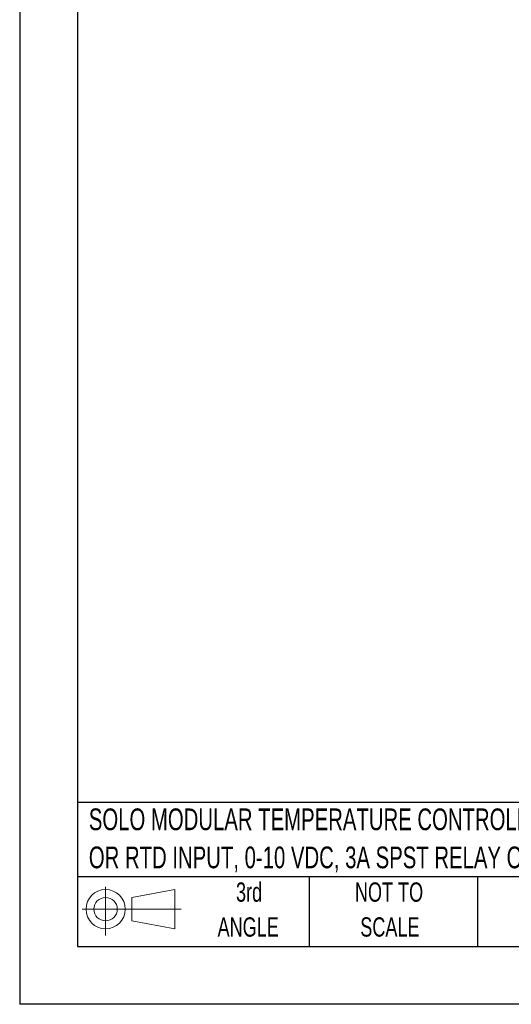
# Model space of a CAD drawing. Header units: millimetres. Extents: x 0 to 559, y 0 to 432.
# Tile 1 of 28: x 0 to 108, y 0 to 216. Entities that reach past the tile are written whole.
import ezdxf

# ---------------------------------------------------------------- set-up
doc = ezdxf.new("R2010")
doc.units = ezdxf.units.MM
doc.header["$LTSCALE"] = 2
doc.linetypes.add('CENTERX2', pattern=[20.32, 12.7, -2.54, 2.54, -2.54])
doc.layers.add('SLD-DEFPOINTS', color=7, linetype='Continuous')
doc.layers.add('TEXT', color=140, linetype='Continuous', lineweight=25)
doc.styles.add('SLDTEXTSTYLE0', font='TXT', dxfattribs={"width": 0.7})

# ---------------------------------------------------------------- blocks, each defined once
blk = doc.blocks.new('Block11')
at = {"color": 7, "linetype": 'Continuous', "lineweight": 18}
for p, q in [((5.18, 10.62), (5.18, 0)), ((10.96, 8.33), (20.35, 10.06)), ((20.35, 10.06), (20.35, 1.46)), ((10.96, 3.19), (10.96, 8.33)), ((0, 5.76), (21.75, 5.76)), ((10.96, 3.19), (20.35, 1.46))]:
    blk.add_line(p, q, dxfattribs=at)
for radius in [4.3, 2.57]:
    blk.add_circle((5.18, 5.76), radius, dxfattribs=at)
blk = doc.blocks.new('Block12')
at = {"layer": 'SLD-DEFPOINTS'}
blk.add_blockref('Block11', (0, 0), dxfattribs=at)
blk = doc.blocks.new('SW_NOTE_0')
at = {"layer": 'TEXT', "color": 0, "linetype": 'CENTERX2', "lineweight": 18, "char_height": 4.7625, "attachment_point": 1, "style": 'SLDTEXTSTYLE0'}
for s, insert in [('SOLO MODULAR TEMPERATURE CONTROLLER MAIN, CURRENT, VOLTAGE, THERMOCOUPLE', (0, 6.14)), ('OR RTD INPUT, 0-10 VDC, 3A SPST RELAY OUTPUT, 24VDC OPERATING VOLTAGE, RS-485', (0, -2.21))]:
    blk.add_mtext(s, dxfattribs=dict(at, insert=insert))
blk = doc.blocks.new('SW_NOTE_0_4')
at = {"layer": 'TEXT', "color": 0, "linetype": 'CENTERX2', "lineweight": 18, "char_height": 4.233, "attachment_point": 2, "style": 'SLDTEXTSTYLE0'}
for s, insert in [('NOT TO', (10.52, 5.46)), ('SCALE', (10.71, -2.19))]:
    blk.add_mtext(s, dxfattribs=dict(at, insert=insert))
blk = doc.blocks.new('SW_NOTE_0_5')
at = {"layer": 'TEXT', "color": 0, "linetype": 'CENTERX2', "lineweight": 18, "char_height": 4.233, "attachment_point": 2, "style": 'SLDTEXTSTYLE0'}
for s, insert in [('3rd', (4.63, 5.46)), ('ANGLE', (4.44, -2.19))]:
    blk.add_mtext(s, dxfattribs=dict(at, insert=insert))

msp = doc.modelspace()

# ---------------------------------------------------------------- linework, layer by layer
at = {"color": 7, "linetype": 'Continuous'}
for p in [(0.005, 431.805), (558.805, 0.005)]:
    msp.add_line(p, (0.005, 0.005), dxfattribs=at)
at = {"layer": 'TEXT'}
for p, q in [((12.7, 419.1), (12.7, 12.7)), ((546.1, 44.252), (12.7, 44.252)), ((546.1, 27.94), (12.7, 27.94)), ((63.5, 27.94), (63.5, 12.7)), ((100.423, 27.94), (100.423, 12.7)), ((12.7, 12.7), (546.1, 12.7))]:
    msp.add_line(p, q, dxfattribs=at)

# ---------------------------------------------------------------- block references
at = {"layer": 'SLD-DEFPOINTS'}
msp.add_blockref('Block12', (13.676, 15.108), dxfattribs=at)
at = {"layer": 'TEXT', "linetype": 'CENTERX2', "lineweight": 18}
for name, p in [('SW_NOTE_0', (15.173, 36.812)), ('SW_NOTE_0_5', (45.695, 21.271)), ('SW_NOTE_0_4', (70.514, 21.271))]:
    msp.add_blockref(name, p, dxfattribs=at)

doc.saveas('drawing.dxf')
